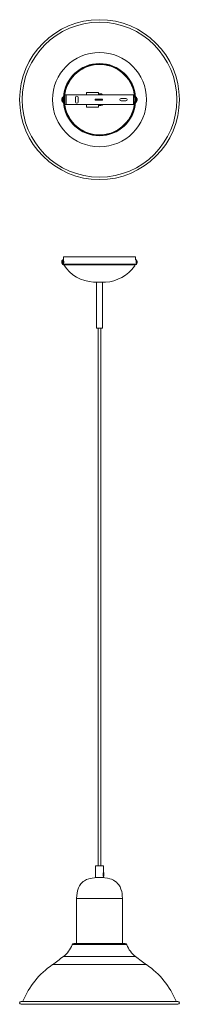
# Model space of a CAD drawing. Header units: millimetres. Extents: x -149 to 118, y -1511 to 133.
import ezdxf

# ---------------------------------------------------------------- set-up
doc = ezdxf.new("R2010")
doc.units = ezdxf.units.MM

msp = doc.modelspace()

# ---------------------------------------------------------------- linework, layer by layer
at = {"color": 7, "linetype": 'Continuous', "lineweight": 15}
for p, q in [((-78.2, 0.4), (-78.2, 0.3)), ((-77.9, 0.4), (-78.2, 0.4)), ((-78.2, 0.3), (-77.9, 0.3)), ((-75.1, 3.9), (-76.6, 3.9)), ((-75.1, -4.1), (-75.1, 3.9)), ((-75.1, 1.9), (-75.1, 1.9)), ((-73.1, 1.9), (-74.1, 1.9)), ((43.3, 7.9), (-73.1, 7.9)), ((-73.1, 7.9), (-73.1, -8.1)), ((-71.1, 7.9), (-71.1, -8.1)), ((-55.1, 3.9), (-55.1, -4.1)), ((-51.1, -4.1), (-51.1, 3.9)), ((-36.8, 11.6), (-36.8, 7.9)), ((-16.8, 11.6), (-36.8, 11.6)), ((-22.4, -0.7), (-22.4, 0.3)), ((-21.9, 0.8), (-10.4, 0.8)), ((-16.8, 7.9), (-16.8, 11.6)), ((-16.8, 9.8), (-15.2, 9.9)), ((-16.8, -1.2), (-16.8, 0.8)), ((-14.4, 0.8), (-14.4, -1.2)), ((-12.4, -1.2), (-12.4, 0.8)), ((-10.4, -1.2), (-10.4, 0.8)), ((28.9, 1.9), (20.9, 1.9)), ((41.9, -8.1), (41.9, 7.9)), ((46.2, 3.9), (44.7, 3.9)), ((47.7, 0.5), (47.8, 0.5)), ((-78.2, -0.6), (-78.2, -0.6)), ((-76.6, -4.1), (-75.1, -4.1)), ((-75.1, -2.1), (-75.1, -2.1)), ((-74.1, -2.1), (-73.1, -2.1)), ((-73.1, -8.1), (43.3, -8.1)), ((-36.8, -8.1), (-36.8, -12.4)), ((-36.8, -12.4), (-16.8, -12.4)), ((-10.4, -1.2), (-21.9, -1.2)), ((-16.8, -12.4), (-16.8, -8.1)), ((20.9, -2.1), (28.9, -2.1)), ((44.7, -4.1), (46.2, -4.1)), ((47.5, -0.6), (47.8, -0.7)), ((47.8, -0.3), (47.6, -0.3)), ((-75.2, -275.5), (-75.2, -262.5)), ((-75.2, -262.5), (44.8, -262.5)), ((44.8, -267.5), (44.8, -262.5)), ((-78.2, -270.9), (-78.2, -271.1)), ((-78.2, -270.9), (-78, -271)), ((-78, -271.1), (-78.2, -271.1)), ((-78.2, -272), (-78.2, -272)), ((-75.2, -267.5), (-76.7, -267.5)), ((-76.7, -275.5), (-75.2, -275.5)), ((-74.9, -276), (-74.9, -276)), ((43.2, -278), (43.8, -278)), ((43.8, -277), (44.5, -275.9)), ((43.8, -278), (43.8, -276.3)), ((44.7, -275.5), (46.2, -275.5)), ((46.2, -267.5), (44.8, -267.5)), ((47.8, -272.1), (47.5, -272)), ((47.6, -271.7), (47.8, -271.7)), ((47.8, -270.9), (47.7, -270.9)), ((-5.2, -304.9), (-25.2, -304.9)), ((-20.2, -304.9), (-20.2, -381.8)), ((-10.2, -381.8), (-10.2, -304.9)), ((-10.3, -381.9), (-20.1, -381.9)), ((-17.6, -381.9), (-17.6, -1280.2)), ((-12.7, -1280.2), (-12.7, -381.9)), ((-21.7, -1280.2), (-21.7, -1299.7)), ((-21.7, -1280.2), (-8.7, -1280.2)), ((-8.7, -1291.4), (-8.7, -1280.2)), ((-7.9, -1291.3), (-8.7, -1291.3)), ((-8.7, -1299.7), (-8.7, -1297)), ((-8.7, -1297.1), (-7.9, -1297.1)), ((-21.7, -1299.7), (-8.7, -1299.7)), ((-53.4, -1334.7), (-53.4, -1409.7)), ((23.1, -1409.7), (23.1, -1334.7)), ((-58, -1409.7), (27.7, -1409.7)), ((115.9, -1506.3), (-146.3, -1506.3)), ((-146.3, -1511.3), (115.9, -1511.3))]:
    msp.add_line(p, q, dxfattribs=at)
at = {"color": 8, "linetype": 'Continuous', "lineweight": 15}
for p, q in [((-77, -3.9), (-77, 3.7)), ((-76.6, -4.1), (-76.6, 3.9)), ((46.2, 3.9), (46.2, -4.1)), ((46.6, 3.7), (46.6, -3.9)), ((-77, -275.3), (-77, -267.7)), ((-76.7, -275.5), (-76.7, -267.5)), ((46.2, -267.5), (46.2, -275.5)), ((46.6, -267.7), (46.6, -275.3)), ((-20.2, -381.8), (-10.2, -381.8)), ((-53.4, -1334.7), (23.1, -1334.7)), ((-60.8, -1411.6), (30.5, -1411.6)), ((63.5, -1445), (-93.9, -1445)), ((45.3, -1431.6), (-75.6, -1431.6))]:
    msp.add_line(p, q, dxfattribs=at)
at = {"color": 7, "linetype": 'Continuous', "lineweight": 15, "flags": 128}
for points in [[(-77.9, -0.2), (-77.9, -0.1), (-77.9, -0.1)], [(47.7, -0.7), (47.8, -0.5), (47.8, -0.3)], [(-78, -271.6), (-78, -271.5), (-78, -271.5)], [(-75.2, -269.6), (-75.2, -269.6), (-75.2, -269.8), (-75.2, -270.1), (-75.1, -270.6), (-75.1, -271.3), (-75.1, -271.9), (-75.2, -272.5), (-75.2, -273), (-75.2, -273.3), (-75.2, -273.4)], [(47.7, -272.1), (47.7, -271.9), (47.8, -271.7)], [(-8.7, -1291.4), (-8.7, -1291.5), (-8.8, -1291.9), (-9, -1292.5), (-9.1, -1293.4), (-9.1, -1294.4), (-9.1, -1295.2), (-8.9, -1296), (-8.8, -1296.6), (-8.7, -1297), (-8.7, -1297)], [(-7.9, -1291.3), (-7.9, -1291.4), (-7.8, -1291.7), (-7.7, -1292.5), (-7.7, -1293.4), (-7.7, -1294.5), (-7.7, -1295.5), (-7.7, -1296.3), (-7.8, -1296.9), (-7.9, -1297.1), (-7.9, -1297.1)], [(-20.5, -1299.7), (-23.5, -1299.9), (-27.5, -1300.3), (-30.6, -1300.9), (-32.9, -1301.6), (-36.8, -1303), (-40.5, -1305), (-42.3, -1306.3), (-44.3, -1308), (-46.4, -1310.2), (-48.4, -1313.2), (-50.3, -1316.9), (-51.9, -1321.6), (-52.7, -1325.4), (-53.3, -1329.7), (-53.4, -1334.7)], [(23.1, -1334.7), (22.9, -1330.3), (22.5, -1326.4), (21.9, -1323), (20.7, -1318.7), (19.2, -1315.3), (17.2, -1311.8), (15.2, -1309.3), (13, -1307.2), (10.7, -1305.4), (8, -1303.8), (5, -1302.4), (2, -1301.4), (-1.8, -1300.5), (-6.4, -1299.9), (-10.1, -1299.7)]]:
    msp.add_lwpolyline(points, dxfattribs=at)
at = {"color": 8, "linetype": 'Continuous', "lineweight": 15, "flags": 128}
for points in [[(-75.2, -274.9), (-75, -274.9), (-74.4, -274.9), (-73.3, -274.9), (-71.9, -274.9), (-70.1, -274.9), (-67.9, -274.9), (-65.2, -274.9), (-62.2, -274.9), (-59, -274.9), (-55.4, -274.9), (-51.5, -274.9), (-47.3, -274.9), (-42.9, -274.9), (-38.4, -274.9), (-33.6, -274.9), (-28.7, -274.9), (-24.1, -274.9), (-19.4, -274.9)], [(-19.4, -276), (-24, -276), (-28.6, -276), (-33.4, -276), (-38, -276), (-42.7, -276), (-47.1, -276), (-51.2, -276), (-55, -276), (-58.7, -276), (-62, -276), (-64.9, -276), (-67.5, -276), (-69.7, -276), (-71.6, -276), (-73, -276), (-74, -276), (-74.7, -276), (-74.9, -276)], [(-19.4, -274.9), (-10.6, -274.9), (-1.7, -274.9), (3.1, -274.9), (7.8, -274.9), (12.4, -274.9), (16.9, -274.9), (21, -274.9), (24.8, -274.9), (28.5, -274.9), (31.9, -274.9), (34.8, -274.9), (37.4, -274.8), (39.7, -274.8), (41.5, -274.8), (43, -274.8), (44, -274.8), (44.6, -274.8), (44.7, -274.8)], [(44.5, -275.9), (44.5, -275.9), (44.3, -275.9), (43.7, -275.9), (42.7, -275.9), (41.3, -275.9), (39.4, -275.9), (37.3, -275.9), (34.6, -275.9), (31.6, -275.9), (28.4, -275.9), (24.9, -275.9), (20.9, -275.9), (16.7, -275.9), (12.4, -275.9), (7.9, -275.9), (3.2, -275.9), (-1.8, -275.9), (-10.4, -275.9), (-19.4, -276)]]:
    msp.add_lwpolyline(points, dxfattribs=at)
at = {"color": 7, "linetype": 'Continuous', "lineweight": 15}
for centre, radius in [((-15.2, -0.1), 133.6), ((-15.2, -0.1), 129.4), ((-15.2, -0.1), 78.7), ((-15.1, -0.1), 60), ((-15.1, -0.1), 59)]:
    msp.add_circle(centre, radius, dxfattribs=at)
at = {"color": 8, "linetype": 'Continuous', "lineweight": 15}
for start, end in [(3.7942, 176.2058), (183.7942, 356.2058)]:
    msp.add_arc((-15.2, -0.1), 60.4, start, end, dxfattribs=at)
at = {"color": 7, "linetype": 'Continuous', "lineweight": 15}
for centre, radius, start, end in [((-15.2, -0.1), 58.8, 7.8156, 178.0518), ((-71.9, 0), 6.35, 162.4026, 175.9058), ((-77.8, 0.1), 0.504, 103.7261, 142.6716), ((-77.7, 0.7), 0.655, 213.5943, 246.1949), ((-71.7, -0.1), 6.5, 144.217, 162.3254), ((-77.9, 1.9), 0.0927, 150.804, 174.3275), ((-70.3, 0.2), 7.61, 176.7547, 183.2453), ((-76.6, 3.4), 0.48, 90, 144.217), ((-53.1, 3.9), 2, 0, 180), ((-21.9, 0.3), 0.5, 90, 180), ((-15.2, -0.1), 9.98, 53.3134, 90), ((20.9, -0.1), 2, 90, 270), ((28.9, -0.1), 2, 270, 90), ((46.2, 3.4), 0.48, 35.783, 90), ((41.3, -0.1), 6.5, 10.5529, 35.783), ((42.3, 0.1), 5.51, 4.392, 18.9114), ((46.4, 1.7), 1.14, 351.5853, 8.4147), ((42.1, -0.3), 5.75, 4.428, 18.5415), ((46.4, 0.5), 1.4, 321.1047, 348.1004), ((-77.7, -0.8), 0.655, 113.8051, 146.4057), ((-71.8, 0), 6.45, 184.1062, 197.4768), ((-71.9, -0.1), 6.35, 184.0942, 197.5974), ((-77.8, -2), 0.16, 157.2858, 202.7142), ((-71.7, -0.1), 6.5, 197.6746, 215.783), ((-76.6, -3.6), 0.48, 215.783, 270), ((-15.2, -0.1), 58.8, 181.9482, 352.1844), ((-53.1, -4.1), 2, 180, 0), ((-21.9, -0.7), 0.5, 180, 270), ((-15.2, -0.1), 9.98, 260.8218, 306.6866), ((46.2, -3.6), 0.48, 270, 324.217), ((41.3, -0.1), 6.5, 324.217, 349.4471), ((40.9, -0.8), 6.63, 356.524, 3.476), ((46.7, -0.4), 1.15, 317.1519, 348.0876), ((46.6, -0.5), 1.17, 10.658, 23.5293), ((42.3, -0.3), 5.52, 349.4492, 355.6023), ((-71.9, -271.4), 6.35, 162.4026, 175.9058), ((-77.8, -271.2), 0.504, 103.7261, 142.6716), ((-77.7, -270.7), 0.655, 213.5943, 246.1949), ((-77.7, -272.2), 0.655, 113.8051, 146.4057), ((-71.8, -271.4), 6.45, 184.1062, 197.4768), ((-71.9, -271.5), 6.35, 184.0942, 197.5974), ((-71.8, -271.5), 6.5, 144.217, 162.3254), ((-77.9, -269.5), 0.0927, 150.804, 174.3275), ((-70.4, -271.2), 7.61, 176.7547, 183.2453), ((-77.8, -273.4), 0.16, 157.2858, 202.7142), ((-71.8, -271.5), 6.5, 197.6746, 215.783), ((-76.7, -267.9), 0.48, 90, 144.217), ((-76.7, -275), 0.48, 215.783, 270), ((-73.2, -274.9), 2, 180.0205, 212.4609), ((-22.2, -242.7), 62.3, 212.3388, 267.2629), ((4.8, -274.9), 24.3, 179.9595, 182.482), ((-8.2, -242.7), 62.3, 272.7371, 325.4914), ((42.8, -274.8), 2, 327.4596, 342.063), ((46.2, -267.9), 0.48, 35.783, 90), ((46.2, -275), 0.48, 270, 324.217), ((41.3, -271.5), 6.5, 10.5529, 35.783), ((41.3, -271.5), 6.5, 324.217, 349.4471), ((42.3, -271.3), 5.51, 4.392, 18.9114), ((46.4, -269.7), 1.14, 351.5853, 8.4147), ((42, -271.7), 5.75, 4.428, 18.5415), ((46.4, -270.9), 1.4, 321.1047, 348.1004), ((40.9, -272.2), 6.63, 356.524, 3.476), ((46.6, -271.8), 1.15, 317.1519, 348.0876), ((46.6, -271.9), 1.17, 10.658, 23.5293), ((42.3, -271.6), 5.52, 349.4492, 355.6023), ((-20.1, -381.8), 0.1, 180, 270), ((-10.3, -381.8), 0.1, 270, 0), ((-104.7, -1394.7), 47, 308.2203, 338.8749), ((-58.2, -1412.5), 2.82, 86.9814, 161.4481), ((27.8, -1412.5), 2.82, 18.5519, 93.0186), ((74.3, -1394.7), 47, 201.1251, 231.7797), ((-15.6, -1558.9), 138.2, 124.5085, 157.6062), ((-292.6, -1156.1), 350.6, 304.5085, 308.2203), ((262.2, -1156.1), 350.6, 231.7797, 235.4915), ((-14.8, -1558.9), 138.2, 22.3938, 55.4915), ((-146.3, -1508.8), 2.5, 90, 270), ((115.9, -1508.8), 2.5, 270, 90)]:
    msp.add_arc(centre, radius, start, end, dxfattribs=at)

doc.saveas('drawing.dxf')
